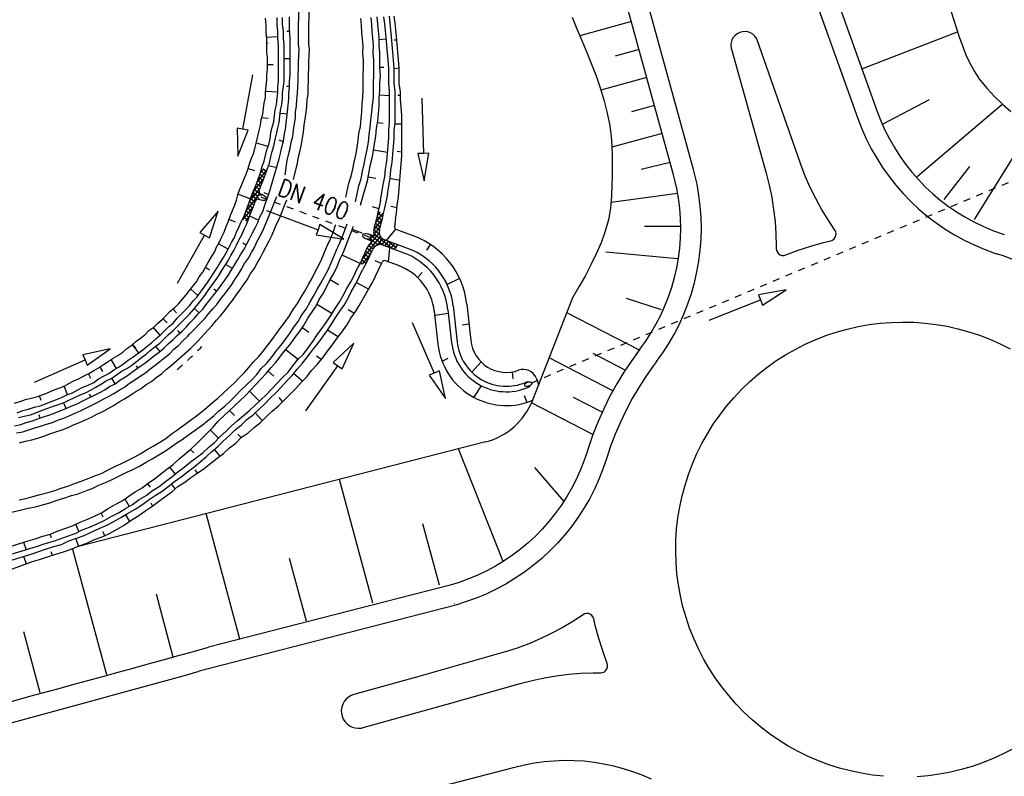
# Model space of a CAD drawing. Extents: x 446005 to 446745, y 447032 to 448234.
# Tile 82 of 127: x 446225 to 446297, y 447418 to 447473. Entities that reach past the tile are written whole.
import ezdxf

# ---------------------------------------------------------------- set-up
doc = ezdxf.new("R2010")
doc.units = 0
doc.header["$LTSCALE"] = 2
doc.header["$MEASUREMENT"] = 0
for name, pattern in [('ACAD_ISO05W100', [0.5, 0.25, -0.25]), ('AUSGEZOGEN', [0]), ('PUNKTX2', [0.5, 0.25, -0.25]), ('STRICHLINIEX2', [0.5, 0.25, -0.25])]:
    doc.linetypes.add(name, pattern=pattern)
doc.layers.get('0').update_dxf_attribs({"linetype": 'AUSGEZOGEN'})
for name, color, linetype in [('DB-Bestand', 8, 'CONTINUOUS'), ('DB-Strasse', 15, 'CONTINUOUS'), ('DB-Wegböschungen', 15, 'CONTINUOUS'), ('DB-Wege', 15, 'CONTINUOUS'), ('FBRTOP', 250, 'AUSGEZOGEN')]:
    doc.layers.add(name, color=color, linetype=linetype)
doc.styles.add('ROMANS', font='romans.shx', dxfattribs={"width": 0.8})

# ---------------------------------------------------------------- blocks, each defined once
blk = doc.blocks.new('MAK4')
at = {"layer": 'DB-Strasse', "color": 64, "linetype": 'Continuous'}
blk.add_line((4446257.068864, 5447428.543652), (4446257.063275, 5447428.542069), dxfattribs=at)
blk = doc.blocks.new('*X487')
at = {"color": 0, "linetype": 'ByBlock'}
for p, q in [((-1187412, 1218802), (-1186145, 1220068)), ((-1186721, 1219811), (-1186189, 1220343)), ((-1186316, 1219727), (-1186614, 1220025)), ((-1186210, 1219939), (-1186508, 1220237)), ((-1186404, 1220446), (-1186366, 1220484)), ((-1186104, 1220151), (-1186402, 1220449)), ((-1188673, 1219220), (-1188913, 1219460)), ((-1188845, 1219278), (-1188529, 1219593)), ((-1188808, 1219633), (-1188767, 1219674)), ((-1188171, 1219036), (-1188793, 1219658)), ((-1188608, 1219197), (-1188295, 1219510)), ((-1188374, 1219113), (-1188063, 1219423)), ((-1187652, 1218835), (-1188345, 1219528)), ((-1188143, 1219025), (-1187835, 1219333)), ((-1187915, 1218935), (-1187609, 1219241)), ((-1187304, 1218806), (-1187830, 1219332)), ((-1187687, 1218845), (-1187326, 1219206)), ((-1186380, 1218200), (-1187382, 1219202)), ((-1187355, 1218540), (-1186463, 1219433)), ((-1185597, 1217735), (-1187127, 1219265)), ((-1186545, 1219001), (-1186947, 1219404)), ((-1186523, 1219298), (-1186826, 1219600)), ((-1186422, 1219514), (-1186720, 1219813)), ((-1187334, 1218517), (-1187356, 1218539)), ((-1186952, 1218453), (-1187250, 1218751)), ((-1187055, 1218522), (-1186549, 1219028)), ((-1186753, 1218506), (-1186466, 1218793)), ((-1186599, 1218342), (-1186314, 1218627)), ((-1186408, 1218215), (-1186113, 1218509)), ((-1185293, 1217749), (-1185974, 1218431)), ((-1187058, 1218241), (-1187059, 1218242)), ((-1186204, 1218101), (-1185911, 1218394)), ((-1186002, 1217984), (-1185711, 1218276)), ((-1185804, 1217864), (-1185513, 1218155)), ((-1185608, 1217742), (-1185318, 1218031)), ((-1185419, 1217613), (-1185310, 1217722))]:
    blk.add_line(p, q, dxfattribs=at)
blk = doc.blocks.new('*X488')
at = {"color": 0, "linetype": 'ByBlock'}
for p, q in [((-1192980, 1211325), (-1192738, 1211566)), ((-1192669, 1211124), (-1192938, 1211394)), ((-1192024, 1210798), (-1192819, 1211592)), ((-1192808, 1211178), (-1192527, 1211459)), ((-1192586, 1211082), (-1192316, 1211352)), ((-1191379, 1210471), (-1192203, 1211295)), ((-1192375, 1210975), (-1192105, 1211245)), ((-1192163, 1210868), (-1191893, 1211138)), ((-1191952, 1210761), (-1191682, 1211031)), ((-1191748, 1210647), (-1191471, 1210924)), ((-1190695, 1210105), (-1191559, 1210969)), ((-1191543, 1210534), (-1191102, 1210976)), ((-1191292, 1210467), (-1191008, 1210750)), ((-1191061, 1210789), (-1191183, 1210911)), ((-1191084, 1210357), (-1190788, 1210652)), ((-1191064, 1211110), (-1191064, 1211110)), ((-1190050, 1209779), (-1191043, 1210771)), ((-1190766, 1210812), (-1190783, 1210829)), ((-1190909, 1210213), (-1190626, 1210496)), ((-1190698, 1210106), (-1190415, 1210390)), ((-1190487, 1210000), (-1190204, 1210283)), ((-1190275, 1209893), (-1189992, 1210176)), ((-1189434, 1209480), (-1190270, 1210316)), ((-1190064, 1209786), (-1189781, 1210069)), ((-1189853, 1209679), (-1189570, 1209962)), ((-1189314, 1209679), (-1189625, 1209990)), ((-1189645, 1209568), (-1189359, 1209855))]:
    blk.add_line(p, q, dxfattribs=at)

msp = doc.modelspace()

# ---------------------------------------------------------------- linework, layer by layer
at = {"layer": 'DB-Bestand', "linetype": 'Continuous'}
for p, q in [((446259.07, 447441.968), (446229.55, 447434.386)), ((446250.898, 447430.268), (446248.48, 447439.248)), ((446241.242, 447427.667), (446238.79, 447436.772)), ((446255.726, 447431.568), (446254.524, 447436.03)), ((446231.586, 447425.067), (446229.134, 447434.171)), ((446246.07, 447428.968), (446244.844, 447433.52)), ((446236.414, 447426.367), (446235.188, 447430.919)), ((446226.758, 447423.767), (446225.565, 447428.195))]:
    msp.add_line(p, q, dxfattribs=at)
for points in [[(446203.878, 447417.723, 0.006052), (446238.974, 447427.081)], [(446204.247, 447416.269, 0.005863), (446238.289, 447425.332)]]:
    msp.add_lwpolyline(points, format="xyb", dxfattribs=at)
at = {"layer": 'DB-Strasse', "linetype": 'Continuous'}
for p, q in [((446269.643, 447472.441), (446265.91, 447471.417)), ((446286.364, 447469.027), (446293.303, 447471.697)), ((446270.201, 447470.412), (446268.459, 447469.935)), ((446270.76, 447468.384), (446267.435, 447467.473)), ((446287.854, 447464.994), (446291.259, 447466.798)), ((446290.368, 447461.202), (446296.525, 447466.441)), ((446271.319, 447466.356), (446269.645, 447465.897)), ((446271.878, 447464.328), (446268.235, 447463.329)), ((446294.522, 447458.091), (446298.662, 447464.727)), ((446272.459, 447462.218), (446270.351, 447461.727)), ((446292.345, 447459.554), (446294.201, 447461.944)), ((446272.996, 447459.972), (446268.185, 447459.327)), ((446273.151, 447457.589), (446270.598, 447457.574)), ((446273.002, 447455.251), (446267.792, 447455.729)), ((446265.379, 447452.409), (446262.484, 447444.993)), ((446271.828, 447451.545), (446269.295, 447452.376)), ((446270.222, 447448.615), (446264.956, 447451.326)), ((446268.31, 447445.676), (446263.681, 447448.059)), ((446269.202, 447447.178), (446266.871, 447448.378)), ((446267.528, 447444.116), (446265.435, 447445.194)), ((446266.856, 447442.5), (446262.406, 447444.791)), ((446260.335, 447433.292), (446257.103, 447441.463)), ((446262.616, 447440.114), (446264.736, 447437.646))]:
    msp.add_line(p, q, dxfattribs=at)
at = {"layer": 'DB-Strasse', "linetype": 'ACAD_ISO05W100'}
msp.add_line((446262.416, 447446.261), (446303.484, 447463.513), dxfattribs=at)
at = {"layer": 'DB-Strasse', "linetype": 'Continuous'}
for points in [[(446270.262, 447448.693), (446270.686, 447449.281), (446271.081, 447449.889), (446271.445, 447450.516), (446271.777, 447451.16), (446272.076, 447451.821), (446272.342, 447452.495), (446272.574, 447453.182), (446272.771, 447453.879), (446272.933, 447454.586), (446273.06, 447455.3), (446273.151, 447456.019), (446273.205, 447456.742), (446273.224, 447457.466), (446273.206, 447458.191), (446273.153, 447458.914), (446273.063, 447459.633), (446272.937, 447460.347), (446272.776, 447461.054), (446272.703, 447461.326), (446258.67, 447512.276)], [(446271.455, 447447.785), (446271.924, 447448.433), (446272.359, 447449.104), (446272.761, 447449.796), (446273.127, 447450.507), (446273.457, 447451.236), (446273.751, 447451.98), (446274.006, 447452.738), (446274.224, 447453.507), (446274.403, 447454.287), (446274.543, 447455.075), (446274.643, 447455.868), (446274.704, 447456.666), (446274.724, 447457.465), (446274.705, 447458.265), (446274.645, 447459.063), (446274.546, 447459.857), (446274.407, 447460.644), (446274.229, 447461.424), (446274.15, 447461.724), (446260.116, 447512.674)], [(446273.336, 447505.367), (446287.479, 447465.92), (446287.741, 447465.244), (446288.036, 447464.582), (446288.363, 447463.935), (446288.723, 447463.306), (446289.114, 447462.695), (446289.535, 447462.105), (446289.984, 447461.536), (446290.462, 447460.991), (446290.966, 447460.47), (446291.496, 447459.975), (446292.05, 447459.507), (446292.626, 447459.068), (446293.224, 447458.657), (446293.841, 447458.277), (446294.477, 447457.929), (446295.129, 447457.613), (446295.796, 447457.329), (446296.477, 447457.08), (446296.695, 447457.008)], [(446271.924, 447504.861), (446286.067, 447465.414), (446286.356, 447464.668), (446286.681, 447463.937), (446287.043, 447463.223), (446287.44, 447462.529), (446287.871, 447461.855), (446288.335, 447461.204), (446288.832, 447460.576), (446289.359, 447459.975), (446289.915, 447459.4), (446290.5, 447458.854), (446291.111, 447458.338), (446291.747, 447457.852), (446292.406, 447457.4), (446293.087, 447456.981), (446293.789, 447456.596), (446294.509, 447456.247), (446295.245, 447455.934), (446295.996, 447455.659), (446296.237, 447455.579)], [(446292.695, 447473.61), (446293.202, 447472.006), (446293.42, 447471.344), (446293.651, 447470.688), (446293.906, 447470.045), (446294.194, 447469.42), (446294.525, 447468.82), (446294.908, 447468.253), (446294.944, 447468.205), (446295.451, 447467.587), (446295.996, 447467.004), (446296.573, 447466.45), (446297.175, 447465.919)], [(446265.346, 447472.766), (446265.7, 447471.915), (446266.058, 447471.065), (446266.412, 447470.214), (446266.756, 447469.361), (446267.08, 447468.505), (446267.38, 447467.645), (446267.646, 447466.779), (446267.872, 447465.906), (446268.05, 447465.025), (446268.174, 447464.134), (446268.23, 447463.428), (446268.255, 447462.716), (446268.257, 447462.001), (446268.244, 447461.285), (446268.224, 447460.568), (446268.203, 447459.854), (446268.202, 447459.794), (446268.131, 447458.926), (446267.974, 447458.074), (446267.743, 447457.238), (446267.447, 447456.413), (446267.098, 447455.6), (446266.706, 447454.795), (446266.281, 447453.996), (446265.836, 447453.202), (446265.379, 447452.409)], [(446278.803, 447471.049), (446278.719, 447471.23), (446278.6, 447471.39), (446278.452, 447471.524), (446278.28, 447471.626), (446278.091, 447471.691), (446277.894, 447471.718), (446277.694, 447471.705), (446277.502, 447471.652), (446277.323, 447471.563), (446277.166, 447471.44), (446277.037, 447471.288), (446276.94, 447471.113), (446276.88, 447470.922), (446276.859, 447470.724), (446276.878, 447470.525), (446276.896, 447470.449), (446279.417, 447461.451), (446279.639, 447460.584), (446279.822, 447459.709), (446279.965, 447458.826), (446280.069, 447457.938), (446280.134, 447457.046), (446280.158, 447456.152), (446280.158, 447455.988), (446280.177, 447455.849), (446280.235, 447455.72), (446280.326, 447455.613), (446280.444, 447455.535), (446280.578, 447455.493), (446280.719, 447455.49), (446280.843, 447455.522), (446281.741, 447455.859), (446282.653, 447456.157), (446283.576, 447456.418), (446284.111, 447456.55), (446284.242, 447456.601), (446284.354, 447456.687), (446284.438, 447456.801), (446284.486, 447456.933), (446284.496, 447457.073), (446284.466, 447457.211), (446284.406, 447457.324), (446283.908, 447458.067), (446283.444, 447458.832), (446283.014, 447459.616), (446282.62, 447460.419), (446282.262, 447461.239), (446281.942, 447462.073), (446281.887, 447462.228), (446278.803, 447471.049)], [(446297.513, 447455.127), (446296.621, 447455.452), (446296.237, 447455.579)], [(446275.296, 447450.785), (446279.014, 447452.261), (446279.162, 447451.889), (446280.873, 447452.999), (446278.867, 447452.633), (446279.014, 447452.261)], [(446287.939, 447417.718), (446287.132, 447417.808), (446286.33, 447417.937), (446285.535, 447418.106), (446284.75, 447418.313), (446283.976, 447418.559), (446283.215, 447418.843), (446282.468, 447419.164), (446281.739, 447419.521), (446281.028, 447419.914), (446280.337, 447420.341), (446279.668, 447420.802), (446279.022, 447421.295), (446278.402, 447421.82), (446277.808, 447422.374), (446277.242, 447422.957), (446276.705, 447423.567), (446276.2, 447424.202), (446275.726, 447424.862), (446275.285, 447425.544), (446274.878, 447426.247), (446274.506, 447426.969), (446274.17, 447427.709), (446273.872, 447428.464), (446273.61, 447429.234), (446273.387, 447430.015), (446273.202, 447430.806), (446273.057, 447431.605), (446272.951, 447432.41), (446272.885, 447433.22), (446272.859, 447434.032), (446272.873, 447434.844), (446272.927, 447435.655), (446273.02, 447436.462), (446273.154, 447437.263), (446273.326, 447438.057), (446273.538, 447438.841), (446273.787, 447439.614), (446274.075, 447440.374), (446274.399, 447441.118), (446274.76, 447441.846), (446275.156, 447442.555), (446275.587, 447443.244), (446276.051, 447443.911), (446276.547, 447444.554), (446277.074, 447445.172), (446277.631, 447445.763), (446278.217, 447446.326), (446278.829, 447446.86), (446279.467, 447447.363), (446280.129, 447447.834), (446280.813, 447448.271), (446281.518, 447448.675), (446282.242, 447449.043), (446282.984, 447449.375), (446283.741, 447449.671), (446284.511, 447449.928), (446285.293, 447450.148), (446286.085, 447450.329), (446286.885, 447450.47), (446287.691, 447450.572), (446288.501, 447450.634), (446289.313, 447450.657), (446290.125, 447450.639), (446290.935, 447450.581), (446291.742, 447450.484), (446292.542, 447450.347), (446293.335, 447450.17), (446294.119, 447449.955), (446294.89, 447449.702), (446295.649, 447449.411), (446296.392, 447449.083), (446297.118, 447448.718)], [(446270.262, 447448.693), (446269.666, 447447.875), (446269.105, 447447.033), (446268.581, 447446.168), (446268.093, 447445.282), (446267.643, 447444.375), (446267.231, 447443.451), (446266.859, 447442.51), (446266.527, 447441.554), (446266.432, 447441.254), (446266.201, 447440.567), (446265.935, 447439.893), (446265.636, 447439.233), (446265.304, 447438.588), (446264.941, 447437.961), (446264.546, 447437.352), (446264.122, 447436.765), (446263.669, 447436.199), (446263.188, 447435.656), (446262.681, 447435.139), (446262.148, 447434.647), (446261.592, 447434.182), (446261.012, 447433.746), (446260.412, 447433.339), (446259.793, 447432.963), (446259.155, 447432.619), (446258.501, 447432.306), (446257.832, 447432.027), (446257.15, 447431.781), (446256.498, 447431.582), (446238.974, 447427.081)], [(446271.455, 447447.785), (446271.239, 447447.495), (446270.693, 447446.72), (446270.18, 447445.922), (446269.701, 447445.103), (446269.257, 447444.264), (446268.849, 447443.408), (446268.477, 447442.535), (446268.142, 447441.648), (446267.865, 447440.811), (446267.609, 447440.053), (446267.316, 447439.308), (446266.986, 447438.58), (446266.62, 447437.869), (446266.219, 447437.176), (446265.784, 447436.505), (446265.316, 447435.857), (446264.816, 447435.232), (446264.285, 447434.634), (446263.725, 447434.062), (446263.138, 447433.52), (446262.524, 447433.007), (446261.885, 447432.526), (446261.223, 447432.077), (446260.539, 447431.662), (446259.835, 447431.282), (446259.113, 447430.937), (446258.375, 447430.629), (446257.622, 447430.358), (446256.904, 447430.138), (446238.289, 447425.332)], [(446250.186, 447421.247), (446256.283, 447422.942), (446261.579, 447424.448), (446262.444, 447424.676), (446263.318, 447424.865), (446264.2, 447425.015), (446265.088, 447425.125), (446265.979, 447425.195), (446266.873, 447425.225), (446267.416, 447425.224), (446267.556, 447425.242), (446267.685, 447425.298), (446267.794, 447425.388), (446267.873, 447425.504), (446267.916, 447425.638), (446267.921, 447425.779), (446267.89, 447425.903), (446267.565, 447426.806), (446267.277, 447427.721), (446267.028, 447428.647), (446266.914, 447429.135), (446266.864, 447429.266), (446266.779, 447429.379), (446266.666, 447429.464), (446266.534, 447429.513), (446266.394, 447429.524), (446266.256, 447429.496), (446266.142, 447429.437), (446265.394, 447428.947), (446264.625, 447428.49), (446263.837, 447428.069), (446263.03, 447427.683), (446262.207, 447427.333), (446261.369, 447427.021), (446260.517, 447426.746), (446260.314, 447426.687), (446254.232, 447424.964), (446249.523, 447423.66), (446249.314, 447423.581), (446249.122, 447423.467), (446248.953, 447423.321), (446248.813, 447423.147), (446248.707, 447422.951), (446248.637, 447422.738), (446248.605, 447422.517), (446248.614, 447422.294), (446248.662, 447422.076), (446248.748, 447421.87), (446248.869, 447421.682), (446249.022, 447421.519), (446249.202, 447421.386), (446249.402, 447421.287), (446249.617, 447421.225), (446249.839, 447421.202), (446250.061, 447421.219), (446250.186, 447421.247)], [(446297.337, 447419.714), (446296.617, 447419.339), (446295.878, 447418.999), (446295.125, 447418.697), (446294.357, 447418.432), (446293.577, 447418.205), (446292.787, 447418.017), (446291.988, 447417.867), (446291.183, 447417.758), (446290.374, 447417.688)], [(446271.101, 447417.503), (446270.436, 447417.792), (446269.758, 447418.048), (446269.068, 447418.269), (446268.367, 447418.456), (446267.658, 447418.608), (446266.943, 447418.724), (446266.222, 447418.804), (446265.498, 447418.848), (446264.774, 447418.855), (446264.049, 447418.827), (446263.327, 447418.762), (446262.609, 447418.661), (446261.897, 447418.525), (446261.193, 447418.353), (446261.08, 447418.322), (446242.065, 447413.408)]]:
    msp.add_lwpolyline(points, dxfattribs=at)
msp.add_arc((446257.827, 447446.811), 5, 284.40536, 338.67874, dxfattribs=at)
msp.add_ellipse((446262.165, 447446.161), major_axis=(0.253, 0.095), ratio=0.556716, dxfattribs=at)
at = {"layer": 'DB-Wegböschungen', "linetype": 'STRICHLINIEX2'}
msp.add_line((446250.762, 447456.762), (446242.557, 447459.785), dxfattribs=at)
at = {"layer": 'DB-Wegböschungen', "linetype": 'Continuous'}
for p, q in [((446242.789, 447459.487), (446242.624, 447459.548)), ((446242.927, 447459.862), (446242.766, 447459.921)), ((446251.45, 447459.485), (446251.333, 447458.882)), ((446251.95, 447459.935), (446251.725, 447458.807)), ((446252.529, 447458.143), (446252.454, 447457.584)), ((446252.547, 447457.388), (446251.851, 447456.574)), ((446253.817, 447456.915), (446252.583, 447457.37)), ((446250.872, 447456.509), (446250.393, 447456.685)), ((446250.989, 447456.892), (446250.531, 447457.06)), ((446253.471, 447455.977), (446251.74, 447456.615)), ((446253.1, 447455.687), (446251.622, 447456.232)), ((446252.032, 447455.015), (446252.122, 447456.048)), ((446255.055, 447456.288), (446254.787, 447455.866)), ((446250.06, 447455.1), (446249.8, 447454.635)), ((446250.85, 447453.485), (446251.558, 447454.992)), ((446252.755, 447454.749), (446251.809, 447455.097)), ((446250.418, 447454.922), (446250.15, 447454.435)), ((446254.142, 447453.881), (446254.478, 447454.251)), ((446257.181, 447453.82), (446256.279, 447453.388)), ((446255.348, 447451.435), (446255.611, 447449.052)), ((446256.341, 447451.545), (446256.605, 447449.162)), ((446256.712, 447451.835), (446257.003, 447449.206)), ((446257.706, 447451.945), (446257.997, 447449.316)), ((446255.379, 447451.148), (446256.368, 447451.304)), ((446257.866, 447450.501), (446257.37, 447450.434)), ((446255.911, 447447.815), (446256.36, 447448.042)), ((446258.744, 447447.762), (446258.068, 447447.025)), ((446260.986, 447447.034), (446261.045, 447446.537)), ((446262.731, 447446.605), (446262.886, 447446.236)), ((446258.227, 447445.191), (446258.763, 447446.039)), ((446261.976, 447446.283), (446262.125, 447446.346)), ((446262.122, 447446.355), (446262.143, 447446.305)), ((446262.131, 447445.915), (446262.28, 447445.977)), ((446262.259, 447446.028), (446262.277, 447445.986)), ((446262.085, 447444.834), (446261.893, 447445.298))]:
    msp.add_line(p, q, dxfattribs=at)
for points in [[(446224.9, 447444.785), (446225.3, 447444.885), (446225.7, 447445.035), (446226.1, 447445.135), (446226.5, 447445.235), (446226.9, 447445.385), (446227.3, 447445.535), (446227.65, 447445.685), (446228.05, 447445.835), (446228.45, 447445.985), (446228.8, 447446.185), (446229.2, 447446.385), (446229.55, 447446.535), (446229.9, 447446.735), (446230.3, 447446.935), (446230.65, 447447.135), (446231, 447447.335), (446231.35, 447447.585), (446231.7, 447447.785), (446232.05, 447448.035), (446232.4, 447448.235), (446232.75, 447448.485), (446233.05, 447448.735), (446233.4, 447448.985), (446233.7, 447449.235), (446234.05, 447449.485), (446234.35, 447449.735), (446234.65, 447450.035), (446235, 447450.285), (446235.3, 447450.585), (446235.6, 447450.835), (446235.9, 447451.135), (446236.2, 447451.435), (446236.5, 447451.685), (446236.8, 447451.985), (446237.05, 447452.285), (446237.35, 447452.635), (446237.6, 447452.935), (446237.85, 447453.285), (446238.1, 447453.585), (446238.3, 447453.935), (446238.55, 447454.285), (446238.75, 447454.635), (446238.95, 447454.985), (446239.2, 447455.385), (446239.4, 447455.735), (446239.55, 447456.085), (446239.75, 447456.435), (446239.95, 447456.835), (446240.1, 447457.185), (446240.25, 447457.585), (446240.4, 447457.935), (446240.55, 447458.335), (446240.7, 447458.735), (446240.85, 447459.085), (446241, 447459.485), (446241.1, 447459.885), (446241.25, 447460.285), (446241.4, 447460.635), (446241.55, 447461.035), (446241.7, 447461.385), (446241.85, 447461.785), (446241.95, 447462.135), (446242.1, 447462.535), (446242.25, 447462.935), (446242.35, 447463.335), (446242.45, 447463.735), (446242.55, 447464.135), (446242.65, 447464.535), (446242.75, 447464.935), (446242.8, 447465.335), (446242.9, 447465.735), (446242.95, 447466.135), (446243, 447466.535), (446243.1, 447466.935), (446243.1, 447467.335), (446243.15, 447467.785), (446243.2, 447468.185), (446243.2, 447468.585), (446243.25, 447468.985), (446243.25, 447469.435), (446243.25, 447469.835), (446243.2, 447470.235), (446243.2, 447470.685), (446243.2, 447471.185), (446243.15, 447471.685), (446243.15, 447472.185), (446243.1, 447472.685)], [(446225.1, 447444.085), (446225.5, 447444.235), (446225.9, 447444.335), (446226.35, 447444.485), (446226.75, 447444.585), (446227.15, 447444.735), (446227.55, 447444.885), (446227.95, 447445.035), (446228.3, 447445.185), (446228.7, 447445.385), (446229.1, 447445.535), (446229.5, 447445.735), (446229.85, 447445.935), (446230.25, 447446.085), (446230.65, 447446.285), (446231, 447446.535), (446231.35, 447446.735), (446231.75, 447446.935), (446232.1, 447447.185), (446232.45, 447447.385), (446232.8, 447447.635), (446233.15, 447447.885), (446233.5, 447448.135), (446233.85, 447448.385), (446234.2, 447448.635), (446234.5, 447448.885), (446234.85, 447449.185), (446235.15, 447449.435), (446235.5, 447449.735), (446235.8, 447450.035), (446236.1, 447450.335), (446236.4, 447450.585), (446236.7, 447450.935), (446237, 447451.235), (446237.3, 447451.535), (446237.6, 447451.835), (446237.85, 447452.185), (446238.15, 447452.485), (446238.4, 447452.835), (446238.65, 447453.185), (446238.9, 447453.535), (446239.15, 447453.885), (446239.35, 447454.235), (446239.6, 447454.585), (446239.8, 447454.935), (446240.05, 447455.335), (446240.25, 447455.685), (446240.45, 447456.035), (446240.65, 447456.435), (446240.85, 447456.785), (446241, 447457.185), (446241.2, 447457.585), (446241.35, 447457.935), (446241.55, 447458.335), (446241.7, 447458.735), (446241.85, 447459.135), (446242, 447459.535), (446242.15, 447459.935), (446242.3, 447460.335), (446242.45, 447460.685), (446242.6, 447461.085), (446242.75, 447461.485), (446242.85, 447461.885), (446243, 447462.335), (446243.1, 447462.735), (446243.2, 447463.135), (446243.35, 447463.535), (446243.45, 447463.935), (446243.5, 447464.385), (446243.6, 447464.785), (446243.7, 447465.185), (446243.75, 447465.635), (446243.8, 447466.035), (446243.9, 447466.435), (446243.95, 447466.885), (446244, 447467.285), (446244, 447467.735), (446244.05, 447468.135), (446244.05, 447468.585), (446244.05, 447468.985), (446244.05, 447469.435), (446244.05, 447469.885), (446244.05, 447470.285), (446244.05, 447470.735), (446244, 447471.235), (446244, 447471.735), (446243.95, 447472.235), (446243.95, 447472.735)], [(446242.648, 447460.179), (446242.65, 447460.185), (446242.8, 447460.585), (446242.95, 447460.985), (446243.1, 447461.385), (446243.25, 447461.785), (446243.4, 447462.185), (446243.5, 447462.635), (446243.6, 447463.035), (446243.7, 447463.435), (446243.8, 447463.885), (446243.9, 447464.285), (446244, 447464.735), (446244.1, 447465.135), (446244.15, 447465.585), (446244.2, 447465.985), (446244.3, 447466.435), (446244.35, 447466.835), (446244.35, 447467.285), (446244.4, 447467.735), (446244.45, 447468.135), (446244.45, 447468.585), (446244.45, 447469.035), (446244.45, 447469.435), (446244.45, 447469.885), (446244.45, 447470.335), (446244.45, 447470.735), (446244.4, 447471.235), (446244.4, 447471.735), (446244.35, 447472.235), (446244.35, 447472.735)], [(446243.35, 447459.935), (446244.1, 447462.485), (446244.2, 447462.885), (446244.3, 447463.335), (446244.4, 447463.785), (446244.45, 447464.185), (446244.55, 447464.635), (446244.6, 447465.085), (446244.65, 447465.485), (446244.7, 447465.935), (446244.75, 447466.385), (446244.8, 447466.835), (446244.8, 447467.235), (446244.85, 447467.685), (446244.85, 447468.135), (446244.9, 447468.585), (446244.9, 447469.035), (446244.9, 447469.435), (446244.9, 447469.885), (446244.9, 447470.335), (446244.9, 447470.785), (446244.9, 447471.285), (446244.85, 447471.785), (446244.85, 447472.285), (446244.85, 447472.785)], [(446249.988, 447459.127), (446250.2, 447459.835), (446250.35, 447460.385), (446250.5, 447460.885), (446250.6, 447461.435), (446250.7, 447461.985), (446250.85, 447462.535), (446250.95, 447463.085), (446251, 447463.585), (446251.1, 447464.135), (446251.15, 447464.685), (446251.25, 447465.235), (446251.3, 447465.785), (446251.35, 447466.335), (446251.35, 447466.885), (446251.4, 447467.435), (446251.4, 447467.985), (446251.45, 447468.535), (446251.4, 447469.085), (446251.4, 447469.635), (446251.4, 447470.185), (446251.35, 447470.735), (446251.35, 447471.285), (446251.3, 447471.785), (446251.25, 447472.285), (446251.2, 447472.785)], [(446251.45, 447459.485), (446251.55, 447460.035), (446251.65, 447460.635), (446251.75, 447461.185), (446251.8, 447461.735), (446251.9, 447462.335), (446251.95, 447462.885), (446252, 447463.435), (446252.05, 447464.035), (446252.05, 447464.585), (446252.1, 447465.135), (446252.1, 447465.735), (446252.1, 447466.285), (446252.1, 447466.835), (446252.1, 447467.385), (446252.05, 447467.985), (446252.05, 447468.535), (446252.05, 447469.085), (446252, 447469.635), (446251.95, 447470.185), (446251.9, 447470.735), (446251.85, 447471.285), (446251.8, 447471.785), (446251.75, 447472.285), (446251.7, 447472.785)], [(446251.95, 447459.935), (446252.05, 447460.535), (446252.15, 447461.085), (446252.2, 447461.685), (446252.3, 447462.235), (446252.35, 447462.835), (446252.4, 447463.385), (446252.45, 447463.935), (446252.45, 447464.535), (446252.5, 447465.085), (446252.5, 447465.685), (446252.5, 447466.235), (446252.5, 447466.835), (446252.5, 447467.385), (446252.45, 447467.935), (446252.45, 447468.535), (446252.45, 447469.085), (446252.4, 447469.635), (446252.35, 447470.235), (446252.3, 447470.785), (446252.25, 447471.335), (446252.2, 447471.835), (446252.15, 447472.335), (446252.1, 447472.835)], [(446252.529, 447458.143), (446252.6, 447458.535), (446252.65, 447459.135), (446252.75, 447459.735), (446252.8, 447460.335), (446252.85, 447460.935), (446252.9, 447461.535), (446252.95, 447462.135), (446253, 447462.685), (446253, 447463.285), (446253, 447463.885), (446253, 447464.485), (446253, 447465.035), (446253, 447465.635), (446252.95, 447466.235), (446252.9, 447466.785), (446252.9, 447467.385), (446252.8, 447467.935), (446252.8, 447468.535), (446252.8, 447469.085), (446252.75, 447469.685), (446252.7, 447470.235), (446252.65, 447470.785), (446252.6, 447471.385), (446252.55, 447471.835), (446252.5, 447472.335), (446252.45, 447472.835)], [(446244.9, 447471.735), (446244.65, 447471.735)], [(446244, 447471.335), (446243.2, 447471.285)], [(446251.35, 447471.135), (446251.85, 447471.185)], [(446252.65, 447471.085), (446252.45, 447471.085)], [(446243.25, 447469.335), (446243.65, 447469.335)], [(446244.9, 447469.735), (446244.45, 447469.735)], [(446242.165, 447468.578), (446241.447, 447464.643), (446241.054, 447464.715), (446241.088, 447462.676), (446241.841, 447464.571), (446241.447, 447464.643)], [(446251.4, 447469.135), (446251.7, 447469.135)], [(446252.45, 447469.035), (446252.8, 447469.085)], [(446244, 447467.335), (446243.15, 447467.385)], [(446244.85, 447467.735), (446244.65, 447467.735)], [(446251.4, 447467.135), (446252.1, 447467.085)], [(446252.9, 447467.085), (446252.7, 447467.085)], [(446254.447, 447466.886), (446254.563, 447462.888), (446254.163, 447462.876), (446254.621, 447460.889), (446254.963, 447462.9), (446254.563, 447462.888)], [(446244.7, 447465.735), (446244.2, 447465.785)], [(446242.85, 447465.485), (446243.3, 447465.435)], [(446251.25, 447465.135), (446251.65, 447465.085)], [(446252.5, 447465.035), (446253, 447465.035)], [(446243.3, 447463.385), (446242.45, 447463.635)], [(446244.4, 447463.735), (446244.1, 447463.835)], [(446250.95, 447463.135), (446251.95, 447462.985)], [(446253, 447462.985), (446252.65, 447463.035)], [(446241.85, 447461.785), (446242.3, 447461.635)], [(446243.95, 447461.835), (446243.3, 447461.985)], [(446250.55, 447461.185), (446251.1, 447461.085)], [(446252.1, 447461.085), (446252.85, 447460.935)], [(446243.35, 447459.885), (446243, 447460.035)], [(446224.9, 447443.135), (446225.35, 447443.235), (446225.75, 447443.385), (446226.2, 447443.485), (446226.6, 447443.635), (446227, 447443.785), (446227.45, 447443.935), (446227.85, 447444.085), (446228.25, 447444.235), (446228.65, 447444.385), (446229.05, 447444.585), (446229.45, 447444.735), (446229.85, 447444.935), (446230.25, 447445.135), (446230.65, 447445.335), (446231.05, 447445.535), (446231.45, 447445.735), (446231.8, 447445.985), (446232.2, 447446.185), (446232.55, 447446.435), (446232.95, 447446.685), (446233.3, 447446.935), (446233.65, 447447.185), (446234, 447447.435), (446234.35, 447447.685), (446234.7, 447447.935), (446235.05, 447448.235), (446235.4, 447448.485), (446235.75, 447448.785), (446236.05, 447449.085), (446236.4, 447449.385), (446236.7, 447449.685), (446237.05, 447449.985), (446237.35, 447450.285), (446237.65, 447450.635), (446237.95, 447450.935), (446238.25, 447451.285), (446238.55, 447451.585), (446238.8, 447451.935), (446239.1, 447452.285), (446239.35, 447452.635), (446239.65, 447452.985), (446239.9, 447453.335), (446240.15, 447453.685), (446240.4, 447454.035), (446240.65, 447454.435), (446240.85, 447454.785), (446241.1, 447455.185), (446241.3, 447455.535), (446241.55, 447455.935), (446241.75, 447456.335), (446241.95, 447456.685), (446242.15, 447457.085), (446242.35, 447457.485), (446242.55, 447457.885), (446242.7, 447458.285), (446242.9, 447458.685), (446243.05, 447459.135), (446243.2, 447459.535), (446243.35, 447459.935)], [(446225.2, 447443.735), (446225.6, 447443.835), (446226.05, 447443.935), (446226.45, 447444.085), (446226.85, 447444.235), (446227.25, 447444.385), (446227.65, 447444.535), (446228.1, 447444.685), (446228.5, 447444.835), (446228.85, 447444.985), (446229.25, 447445.185), (446229.65, 447445.385), (446230.05, 447445.535), (446230.45, 447445.735), (446230.8, 447445.935), (446231.2, 447446.185), (446231.55, 447446.385), (446231.95, 447446.585), (446232.3, 447446.835), (446232.65, 447447.085), (446233.05, 447447.285), (446233.4, 447447.535), (446233.75, 447447.785), (446234.1, 447448.085), (446234.45, 447448.335), (446234.75, 447448.585), (446235.1, 447448.885), (446235.45, 447449.135), (446235.75, 447449.435), (446236.05, 447449.735), (446236.4, 447450.035), (446236.7, 447450.335), (446237, 447450.635), (446237.3, 447450.935), (446237.6, 447451.235), (446237.9, 447451.585), (446238.15, 447451.885), (446238.45, 447452.235), (446238.7, 447452.585), (446238.95, 447452.935), (446239.2, 447453.285), (446239.45, 447453.635), (446239.7, 447453.985), (446239.95, 447454.385), (446240.15, 447454.735), (446240.4, 447455.085), (446240.6, 447455.485), (446240.8, 447455.835), (446241, 447456.235), (446241.2, 447456.635), (446241.4, 447456.985), (446241.55, 447457.385), (446241.75, 447457.785), (446241.9, 447458.185), (446242.05, 447458.585), (446242.2, 447458.985), (446242.35, 447459.385), (446242.368, 447459.431)], [(446242, 447459.585), (446241.1, 447459.935)], [(446236.73, 447453.474), (446238.69, 447456.96), (446239.039, 447456.764), (446239.67, 447458.704), (446238.342, 447457.156), (446238.69, 447456.96)], [(446243.169, 447458.742), (446246.919, 447457.352), (446246.78, 447456.977), (446248.794, 447456.657), (446247.058, 447457.727), (446246.919, 447457.352)], [(446250.845, 447459.031), (446251.3, 447458.885)], [(446252.65, 447458.935), (446252.2, 447459.035)], [(446240.5, 447458.085), (446240.9, 447457.935)], [(446242.6, 447458.035), (446241.95, 447458.335)], [(446221.1, 447433.285), (446225.901, 447434.785), (446226.401, 447434.935), (446226.951, 447435.135), (446227.501, 447435.285), (446228.001, 447435.485), (446228.551, 447435.685), (446229.101, 447435.885), (446229.651, 447436.135), (446230.151, 447436.335), (446230.701, 447436.585), (446231.201, 447436.835), (446231.7, 447437.135), (446232.2, 447437.435), (446232.7, 447437.685), (446233.201, 447438.035), (446233.65, 447438.335), (446234.15, 447438.635), (446234.6, 447438.985), (446235.05, 447439.285), (446235.5, 447439.635), (446235.95, 447439.985), (446236.4, 447440.335), (446236.85, 447440.735), (446237.25, 447441.085), (446237.7, 447441.435), (446238.1, 447441.835), (446238.5, 447442.235), (446238.9, 447442.635), (446239.3, 447443.035), (446239.65, 447443.435), (446240.05, 447443.835), (446240.45, 447444.185), (446240.85, 447444.585), (446241.25, 447444.935), (446241.65, 447445.335), (446242.05, 447445.735), (446242.4, 447446.135), (446242.8, 447446.535), (446243.15, 447446.935), (446243.5, 447447.335), (446243.85, 447447.735), (446244.2, 447448.185), (446244.55, 447448.635), (446244.9, 447449.035), (446245.2, 447449.485), (446245.55, 447449.935), (446245.85, 447450.385), (446246.15, 447450.885), (446246.45, 447451.335), (446246.75, 447451.785), (446247, 447452.285), (446247.3, 447452.735), (446247.55, 447453.235), (446247.8, 447453.735), (446248.05, 447454.185), (446248.3, 447454.685), (446248.5, 447455.185), (446248.75, 447455.685), (446248.95, 447456.235), (446249.15, 447456.735), (446249.35, 447457.235), (446249.5, 447457.609)], [(446249.4, 447457.385), (446250.1, 447457.135)], [(446240.4, 447455.935), (446239.7, 447456.335)], [(446241.7, 447456.235), (446241.45, 447456.385)], [(446248.65, 447455.535), (446249.95, 447454.935)], [(446251.514, 447454.899), (446251.05, 447455.085)], [(446221.201, 447432.785), (446226.001, 447434.235), (446226.501, 447434.385), (446227.051, 447434.585), (446227.651, 447434.735), (446228.201, 447434.935), (446228.751, 447435.135), (446229.3, 447435.335), (446229.801, 447435.585), (446230.351, 447435.785), (446230.901, 447436.035), (446231.45, 447436.285), (446231.951, 447436.585), (446232.451, 447436.835), (446232.95, 447437.135), (446233.45, 447437.435), (446233.95, 447437.785), (446234.451, 447438.085), (446234.9, 447438.435), (446235.4, 447438.735), (446235.85, 447439.085), (446236.3, 447439.435), (446236.75, 447439.785), (446237.2, 447440.135), (446237.65, 447440.485), (446238.1, 447440.835), (446238.55, 447441.185), (446239, 447441.585), (446239.4, 447441.935), (446239.8, 447442.335), (446240.25, 447442.735), (446240.65, 447443.135), (446241.05, 447443.485), (446241.5, 447443.885), (446241.95, 447444.235), (446242.35, 447444.635), (446242.75, 447444.985), (446243.15, 447445.385), (446243.55, 447445.785), (446243.95, 447446.235), (446244.35, 447446.635), (446244.75, 447447.035), (446245.1, 447447.485), (446245.45, 447447.935), (446245.85, 447448.335), (446246.2, 447448.785), (446246.55, 447449.235), (446246.85, 447449.735), (446247.2, 447450.185), (446247.5, 447450.635), (446247.85, 447451.135), (446248.15, 447451.635), (446248.45, 447452.085), (446248.75, 447452.585), (446249, 447453.085), (446249.3, 447453.585), (446249.55, 447454.085), (446249.8, 447454.635)], [(446221.301, 447432.385), (446226.1, 447433.835), (446226.601, 447433.985), (446227.151, 447434.185), (446227.751, 447434.385), (446228.301, 447434.535), (446228.851, 447434.785), (446229.401, 447434.985), (446229.951, 447435.185), (446230.501, 447435.435), (446231.051, 447435.685), (446231.601, 447435.935), (446232.101, 447436.185), (446232.6, 447436.485), (446233.1, 447436.785), (446233.65, 447437.085), (446234.101, 447437.385), (446234.6, 447437.735), (446235.1, 447438.085), (446235.6, 447438.385), (446236.051, 447438.735), (446236.5, 447439.085), (446237, 447439.435), (446237.45, 447439.785), (446237.9, 447440.135), (446238.35, 447440.485), (446238.8, 447440.885), (446239.2, 447441.235), (446239.65, 447441.635), (446240.05, 447442.035), (446240.5, 447442.435), (446240.9, 447442.835), (446241.35, 447443.185), (446241.75, 447443.585), (446242.2, 447443.935), (446242.65, 447444.335), (446243.05, 447444.735), (446243.45, 447445.135), (446243.85, 447445.535), (446244.25, 447445.935), (446244.65, 447446.385), (446245.05, 447446.785), (446245.4, 447447.235), (446245.8, 447447.685), (446246.15, 447448.135), (446246.5, 447448.585), (446246.85, 447449.035), (446247.2, 447449.485), (446247.55, 447449.985), (446247.85, 447450.435), (446248.15, 447450.935), (446248.5, 447451.435), (446248.8, 447451.885), (446249.1, 447452.385), (446249.35, 447452.885), (446249.65, 447453.435), (446249.9, 447453.935), (446250.15, 447454.435)], [(446238.75, 447454.635), (446239.05, 447454.435)], [(446240.7, 447454.535), (446240.2, 447454.835)], [(446247.8, 447453.735), (446248.4, 447453.385)], [(446221.501, 447431.585), (446226.201, 447433.285), (446226.701, 447433.435), (446227.301, 447433.635), (446227.9, 447433.835), (446228.451, 447433.985), (446229.001, 447434.185), (446229.601, 447434.435), (446230.151, 447434.635), (446230.701, 447434.885), (446231.251, 447435.085), (446231.8, 447435.335), (446232.35, 447435.635), (446232.851, 447435.935), (446233.351, 447436.285), (446233.85, 447436.585), (446234.35, 447436.935), (446234.85, 447437.285), (446235.351, 447437.635), (446235.8, 447437.985), (446236.3, 447438.335), (446236.75, 447438.735), (446237.25, 447439.035), (446237.7, 447439.385), (446238.2, 447439.735), (446238.65, 447440.035), (446239.15, 447440.435), (446239.6, 447440.785), (446240.05, 447441.135), (446240.5, 447441.535), (446240.95, 447441.885), (446241.35, 447442.285), (446241.85, 447442.635), (446242.3, 447443.035), (446242.75, 447443.385), (446243.15, 447443.785), (446243.6, 447444.185), (446244.05, 447444.585), (446244.45, 447444.985), (446244.85, 447445.385), (446245.3, 447445.835), (446245.7, 447446.285), (446246.1, 447446.685), (446246.45, 447447.135), (446246.85, 447447.585), (446247.25, 447448.035), (446247.6, 447448.535), (446247.95, 447448.985), (446248.3, 447449.485), (446248.65, 447449.935), (446249, 447450.435), (446249.3, 447450.935), (446249.65, 447451.435), (446249.95, 447451.935), (446250.25, 447452.435), (446250.55, 447452.985), (446250.85, 447453.485)], [(446238.2, 447452.585), (446237.7, 447453.035)], [(446239.55, 447452.885), (446239.35, 447453.035)], [(446249.7, 447453.535), (446250.6, 447453.035)], [(446236.4, 447451.585), (446236.65, 447451.335)], [(446238.3, 447451.335), (446237.95, 447451.635)], [(446246.8, 447451.985), (446247.95, 447451.285)], [(446249.55, 447451.285), (446249.1, 447451.535)], [(446235.69, 447450.883), (446235.963, 447450.603)], [(446235.45, 447449.735), (446234.95, 447450.285)], [(446236.9, 447449.885), (446236.75, 447450.035)], [(446245.75, 447450.285), (446246.25, 447449.935)], [(446247.6, 447450.085), (446248.4, 447449.585)], [(446253.743, 447450.619), (446255.349, 447446.956), (446254.982, 447446.795), (446256.151, 447445.124), (446255.715, 447447.116), (446255.349, 447446.956)], [(446226.353, 447446.302), (446230.017, 447447.907), (446230.177, 447447.54), (446231.849, 447448.709), (446229.856, 447448.273), (446230.017, 447447.907)], [(446233.45, 447449.035), (446233.7, 447448.735)], [(446233.931, 447448.387), (446233.481, 447449.004)], [(446235.45, 447448.535), (446235.15, 447448.885)], [(446244.6, 447448.635), (446245.5, 447447.935)], [(446246.032, 447444.226), (446248.35, 447447.486), (446248.676, 447447.254), (446249.509, 447449.116), (446248.024, 447447.717), (446248.35, 447447.486)], [(446232.3, 447447.285), (446231.9, 447447.935)], [(446247.15, 447447.935), (446246.8, 447448.185)], [(446231.103, 447447.362), (446231.276, 447447.075)], [(446233.85, 447447.335), (446233.75, 447447.485)], [(446230.25, 447446.935), (446230.4, 447446.585)], [(446232.2, 447446.185), (446231.95, 447446.585)], [(446243.3, 447447.085), (446243.7, 447446.735)], [(446245.15, 447446.935), (446245.8, 447446.385)], [(446228.75, 447445.385), (446228.5, 447446.035)], [(446226.7, 447445.335), (446226.8, 447444.985)], [(446230.45, 447445.235), (446230.35, 447445.435)], [(446241.95, 447445.635), (446242.65, 447444.935)], [(446244.35, 447444.885), (446244.1, 447445.185)], [(446228.65, 447444.385), (446228.45, 447444.835)], [(446226.75, 447443.685), (446226.7, 447443.935)], [(446240.5, 447444.235), (446240.85, 447443.885)], [(446242.35, 447444.085), (446242.85, 447443.535)], [(446239.1, 447442.835), (446239.7, 447442.235)], [(446241.35, 447442.285), (446241.1, 447442.535)], [(446237.65, 447441.435), (446237.9, 447441.185)], [(446239.4, 447441.385), (446239.8, 447440.935)], [(446236.15, 447440.135), (446236.55, 447439.635)], [(446238.2, 447439.685), (446238, 447439.935)], [(446234.55, 447438.935), (446234.75, 447438.685)], [(446236.251, 447438.935), (446236.55, 447438.535)], [(446232.9, 447437.835), (446233.201, 447437.335)], [(446234.9, 447437.335), (446234.801, 447437.535)], [(446231.15, 447436.835), (446231.3, 447436.535)], [(446232.95, 447436.685), (446233.25, 447436.185)], [(446229.35, 447435.985), (446229.551, 447435.485)], [(446227.451, 447435.285), (446227.55, 447435.035)], [(446231.45, 447435.185), (446231.3, 447435.435)], [(446225.551, 447434.685), (446225.75, 447434.135)], [(446229.35, 447434.935), (446229.551, 447434.385)], [(446225.551, 447433.685), (446225.75, 447433.135)], [(446227.651, 447433.735), (446227.55, 447433.985)]]:
    msp.add_lwpolyline(points, dxfattribs=at)
for centre, radius, start, end in [((446242.836, 447460.109), 0.6, 174.13663, 201.25362), ((446242.836, 447460.109), 0.2, 159.44493, 249.77308), ((446242.555, 447459.36), 0.6, 117.63129, 144.74786), ((446242.555, 447459.36), 0.2, 69.77308, 159.44496), ((446236.989, 447461.606), 14.6, 343.51147, 349.24779), ((446236.989, 447461.606), 15, 343.51147, 349.24779), ((446251.947, 447457.178), 1, 163.51147, 196.64297), ((446251.947, 447457.178), 0.6, 163.51147, 249.77308), ((446252.653, 447457.558), 0.2, 172.37439, 249.77308), ((446251.415, 447455.669), 1, 122.90318, 157.63183), ((446251.742, 447451.286), 6, 6.31225, 69.77308), ((446236.989, 447461.606), 14.6, 333.54102, 337.63183), ((446236.989, 447461.606), 15, 333.54102, 337.63183), ((446251.415, 447455.669), 0.6, 69.77308, 157.63183), ((446251.742, 447451.286), 5, 6.31225, 69.77308), ((446251.74, 447454.91), 0.2, 69.77308, 155.58582), ((446251.372, 447450.996), 5, 6.31225, 69.77308), ((446251.372, 447450.996), 4, 6.31225, 69.77308), ((446260.581, 447449.602), 2.6, 186.31225, 289.94131), ((446260.581, 447449.602), 5, 186.31225, 290.22718), ((446260.581, 447449.602), 4, 186.31225, 292.79788), ((446260.581, 447449.602), 3.6, 186.31225, 292.79788), ((446261.809, 447446.218), 1, 22.79788, 109.94131), ((446261.964, 447445.849), 1, 12.85207, 22.79788), ((446261.964, 447445.849), 1, 290.22718, 304.5299)]:
    msp.add_arc(centre, radius, start, end, dxfattribs=at)
for centre in [(446242.858, 447459.675), (446250.462, 447456.873)]:
    msp.add_ellipse(centre, major_axis=(0.3, -0.111), ratio=0.625, dxfattribs=at)
at = {"layer": 'DB-Wege', "linetype": 'Continuous'}
for p, q in [((446245.506, 447470.782), (446245.538, 447475.857)), ((446246.257, 447470.836), (446246.288, 447475.852))]:
    msp.add_line(p, q, dxfattribs=at)
for points in [[(446248.944, 447459.721), (446249.16, 447460.721), (446249.32, 447461.235), (446249.43, 447461.745), (446249.54, 447462.255), (446249.651, 447462.765), (446249.757, 447463.326), (446249.818, 447463.832), (446249.878, 447464.338), (446249.988, 447464.848), (446250.045, 447465.405), (446250.105, 447465.911), (446250.112, 447466.463), (446250.172, 447466.969), (446250.179, 447467.522), (446250.19, 447468.024), (446250.196, 447468.576), (446250.207, 447469.079), (446250.214, 447469.631), (446250.174, 447470.129), (446250.181, 447470.681), (446250.142, 447471.18), (446250.102, 447471.678), (446250.063, 447472.177), (446250.024, 447472.675)], [(446249.63, 447459.384), (446249.877, 447460.526), (446250.037, 447461.04), (446250.144, 447461.601), (446250.254, 447462.111), (446250.364, 447462.621), (446250.471, 447463.181), (446250.581, 447463.691), (446250.637, 447464.247), (446250.698, 447464.754), (446250.754, 447465.31), (446250.811, 447465.866), (446250.871, 447466.372), (446250.928, 447466.929), (446250.935, 447467.481), (446250.941, 447468.033), (446250.952, 447468.535), (446250.958, 447469.088), (446250.965, 447469.64), (446250.922, 447470.188), (446250.929, 447470.74), (446250.889, 447471.239), (446250.85, 447471.737), (446250.811, 447472.236), (446250.772, 447472.734)], [(446243.293, 447470.892), (446243.263, 447470.89)], [(446244.521, 447461.34), (446244.666, 447462.373), (446244.784, 447462.784), (446244.898, 447463.244), (446244.963, 447463.7), (446245.081, 447464.111), (446245.145, 447464.567), (446245.21, 447465.024), (446245.274, 447465.48), (446245.293, 447465.883), (446245.357, 447466.339), (446245.371, 447466.792), (446245.436, 447467.248), (446245.45, 447467.701), (446245.465, 447468.154), (446245.479, 447468.606), (446245.494, 447469.059), (446245.508, 447469.511), (446245.523, 447469.964), (446245.537, 447470.416), (446245.509, 447470.782)], [(446245.141, 447461.003), (446245.433, 447462.183), (446245.498, 447462.639), (446245.612, 447463.099), (446245.726, 447463.56), (446245.791, 447464.016), (446245.859, 447464.423), (446245.919, 447464.929), (446245.984, 447465.386), (446246.048, 447465.842), (446246.112, 447466.299), (446246.127, 447466.751), (446246.191, 447467.208), (446246.206, 447467.66), (446246.22, 447468.113), (446246.231, 447468.615), (446246.245, 447469.068), (446246.26, 447469.52), (446246.275, 447469.973), (446246.289, 447470.425), (446246.257, 447470.836)], [(446237.6, 447449.773), (446238.697, 447450.919), (446238.972, 447451.242), (446239.294, 447451.618), (446239.569, 447451.941), (446239.841, 447452.313), (446240.116, 447452.636), (446240.388, 447453.008), (446240.66, 447453.381), (446240.881, 447453.749), (446241.153, 447454.122), (446241.375, 447454.49), (446241.593, 447454.909), (446241.864, 447455.281), (446242.082, 447455.699), (446242.304, 447456.068), (446242.472, 447456.483), (446242.694, 447456.851), (446242.911, 447457.269), (446243.079, 447457.684), (446243.247, 447458.098), (446243.415, 447458.513), (446243.583, 447458.927), (446243.751, 447459.342), (446243.919, 447459.756)], [(446238.15, 447449.218), (446239.238, 447450.41), (446239.56, 447450.786), (446239.835, 447451.109), (446240.157, 447451.485), (446240.428, 447451.858), (446240.7, 447452.23), (446240.972, 447452.603), (446241.243, 447452.975), (446241.515, 447453.348), (446241.786, 447453.72), (446242.004, 447454.139), (446242.276, 447454.511), (446242.494, 447454.93), (446242.715, 447455.298), (446242.933, 447455.716), (446243.151, 447456.135), (446243.369, 447456.553), (446243.587, 447456.972), (446243.755, 447457.386), (446243.923, 447457.8), (446244.141, 447458.219), (446244.305, 447458.683), (446244.473, 447459.098), (446244.641, 447459.512)], [(446247.607, 447456.235), (446247.821, 447456.703), (446248.031, 447457.221), (446248.195, 447457.685), (446248.203, 447457.705)], [(446248.352, 447456.089), (446248.496, 447456.405), (446248.706, 447456.923), (446248.916, 447457.441), (446249.023, 447457.784)], [(446236.751, 447442.855), (446238.004, 447443.793), (446238.429, 447444.127), (446238.854, 447444.462), (446239.229, 447444.792), (446239.655, 447445.126), (446240.026, 447445.507), (446240.401, 447445.837), (446240.822, 447446.221), (446241.193, 447446.602), (446241.565, 447446.982), (446241.886, 447447.358), (446242.254, 447447.789), (446242.625, 447448.169), (446242.946, 447448.545), (446243.264, 447448.972), (446243.581, 447449.398), (446243.899, 447449.824), (446244.216, 447450.25), (446244.534, 447450.677), (446244.851, 447451.103), (446245.115, 447451.575), (446245.433, 447452.001), (446245.696, 447452.473), (446245.964, 447452.896), (446246.228, 447453.368), (446246.492, 447453.84), (446246.705, 447454.308), (446246.969, 447454.78), (446247.183, 447455.249), (446247.397, 447455.717), (446247.607, 447456.235), (446247.613, 447456.247)], [(446237.185, 447442.231), (446238.504, 447443.18), (446238.929, 447443.514), (446239.354, 447443.849), (446239.725, 447444.229), (446240.15, 447444.564), (446240.571, 447444.948), (446240.943, 447445.328), (446241.314, 447445.708), (446241.735, 447446.093), (446242.106, 447446.473), (446242.478, 447446.853), (446242.795, 447447.28), (446243.166, 447447.66), (446243.534, 447448.09), (446243.851, 447448.516), (446244.219, 447448.946), (446244.536, 447449.373), (446244.854, 447449.799), (446245.167, 447450.275), (446245.485, 447450.701), (446245.749, 447451.173), (446246.066, 447451.6), (446246.33, 447452.072), (446246.594, 447452.544), (446246.857, 447453.016), (446247.121, 447453.488), (446247.385, 447453.96), (446247.649, 447454.433), (446247.859, 447454.951), (446248.073, 447455.419), (446248.283, 447455.937), (446248.352, 447456.089)], [(446225.056, 447442.623), (446225.501, 447442.708), (446225.941, 447442.843), (446226.382, 447442.978), (446226.773, 447443.109), (446227.214, 447443.244), (446227.655, 447443.379), (446228.091, 447443.564), (446228.482, 447443.695), (446228.919, 447443.88), (446229.306, 447444.061), (446229.743, 447444.246), (446230.13, 447444.427), (446230.563, 447444.661), (446230.95, 447444.842), (446231.333, 447445.073), (446231.72, 447445.254), (446232.103, 447445.485), (446232.486, 447445.715), (446232.869, 447445.946), (446233.248, 447446.227), (446233.631, 447446.458), (446234.011, 447446.738), (446234.394, 447446.969), (446234.723, 447447.246), (446235.102, 447447.526), (446235.431, 447447.803), (446235.81, 447448.084), (446236.14, 447448.36), (446236.465, 447448.687), (446236.794, 447448.964), (446237.12, 447449.29), (446237.445, 447449.617), (446237.6, 447449.773)], [(446236.256, 447447.517), (446237.665, 447448.731), (446237.991, 447449.058), (446238.15, 447449.218)], [(446225.264, 447441.887), (446225.705, 447442.022), (446226.15, 447442.107), (446226.591, 447442.242), (446227.031, 447442.377), (446227.468, 447442.562), (446227.909, 447442.697), (446228.35, 447442.832), (446228.787, 447443.017), (446229.174, 447443.198), (446229.61, 447443.383), (446230.047, 447443.567), (446230.484, 447443.752), (446230.867, 447443.983), (446231.304, 447444.168), (446231.687, 447444.399), (446232.12, 447444.633), (446232.503, 447444.864), (446232.886, 447445.095), (446233.269, 447445.326), (446233.698, 447445.61), (446234.081, 447445.841), (446234.46, 447446.122), (446234.843, 447446.352), (446235.173, 447446.629), (446235.552, 447446.91), (446235.927, 447447.24), (446236.256, 447447.517), (446236.373, 447447.604)], [(446225.237, 447437.772), (446225.732, 447437.861), (446226.222, 447438), (446226.763, 447438.143), (446227.254, 447438.282), (446227.744, 447438.421), (446228.281, 447438.613), (446228.771, 447438.752), (446229.258, 447438.941), (446229.745, 447439.13), (446230.231, 447439.319), (446230.718, 447439.508), (446231.255, 447439.7), (446231.687, 447439.935), (446232.17, 447440.174), (446232.653, 447440.412), (446233.136, 447440.651), (446233.618, 447440.889), (446234.051, 447441.124), (446234.53, 447441.413), (446234.963, 447441.647), (446235.442, 447441.936), (446235.871, 447442.22), (446236.296, 447442.555), (446236.725, 447442.839), (446236.751, 447442.855)], [(446220.52, 447435.896), (446225.396, 447437.032), (446225.886, 447437.171), (446226.431, 447437.264), (446226.921, 447437.403), (446227.462, 447437.546), (446227.998, 447437.739), (446228.489, 447437.878), (446229.026, 447438.07), (446229.516, 447438.209), (446230.003, 447438.398), (446230.539, 447438.591), (446231.022, 447438.829), (446231.509, 447439.018), (446232.041, 447439.261), (446232.524, 447439.499), (446233.007, 447439.738), (446233.49, 447439.977), (446233.973, 447440.215), (446234.451, 447440.504), (446234.884, 447440.738), (446235.363, 447441.027), (446235.842, 447441.315), (446236.271, 447441.6), (446236.746, 447441.938), (446237.175, 447442.223), (446237.185, 447442.231)]]:
    msp.add_lwpolyline(points, dxfattribs=at)
at = {"layer": 'DB-Wege', "linetype": 'PUNKTX2'}
msp.add_arc((446218.48, 447468.813), 28.25, 310.14534, 315.10366, dxfattribs=at)
at = {"layer": 'FBRTOP'}
for points in [[(446398.977, 447461.238, -0.000047), (446398.989, 447461.127, 0.002049), (446399.052, 447460.544, 0.011923), (446399.139, 447459.912, 0.001258), (446400.116, 447453.948, 0.000853), (446400.933, 447449.092, -0.001543), (446401.381, 447446.406, -0.00355), (446402.294, 447440.568, 0.003292), (446403.275, 447434.272, 0.00022), (446403.775, 447431.206, 0.000073), (446405.282, 447421.996, 0.001325), (446406.727, 447413.315, -0.004232), (446407.164, 447410.596, -0.005148), (446407.334, 447409.39, -0.000518), (446408.893, 447397.384, -0.000081), (446411.256, 447379.01, 0.000235), (446412.075, 447372.655, 0.000006), (446414.084, 447357.131, 0.00001), (446415.257, 447348.066, 0.000016), (446416.854, 447335.736, -0.000001), (446418.45, 447323.406, -0.000146)], [(446363.327, 447740.448, 0.000002), (446366.277, 447717.758, 0.000326)]]:
    msp.add_lwpolyline(points, format="xyb", dxfattribs=at)

# ---------------------------------------------------------------- block references
at = {"linetype": 'Continuous', "xscale": 1.37607900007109, "yscale": 1.376078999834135, "zscale": 1.376079, "rotation": 359.989999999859}
msp.add_blockref('MAK4', (-5673452.376, -7047593.794), dxfattribs=at)
at = {"layer": 'DB-Wegböschungen', "linetype": 'Continuous', "xscale": 0.000999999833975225, "yscale": 0.0009999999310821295, "zscale": 0.001, "rotation": 276.3000107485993}
for name in ['*X488', '*X487']:
    msp.add_blockref(name, (445169.81, 446143.099), dxfattribs=at)

# ---------------------------------------------------------------- texts
at = {"layer": 'DB-Wegböschungen', "linetype": 'Continuous', "style": 'ROMANS', "width": 0.8337}
msp.add_text('DN 400', height=1.25, rotation=339.31225, dxfattribs=at).set_placement((446243.899, 447459.902))

doc.saveas('drawing.dxf')
